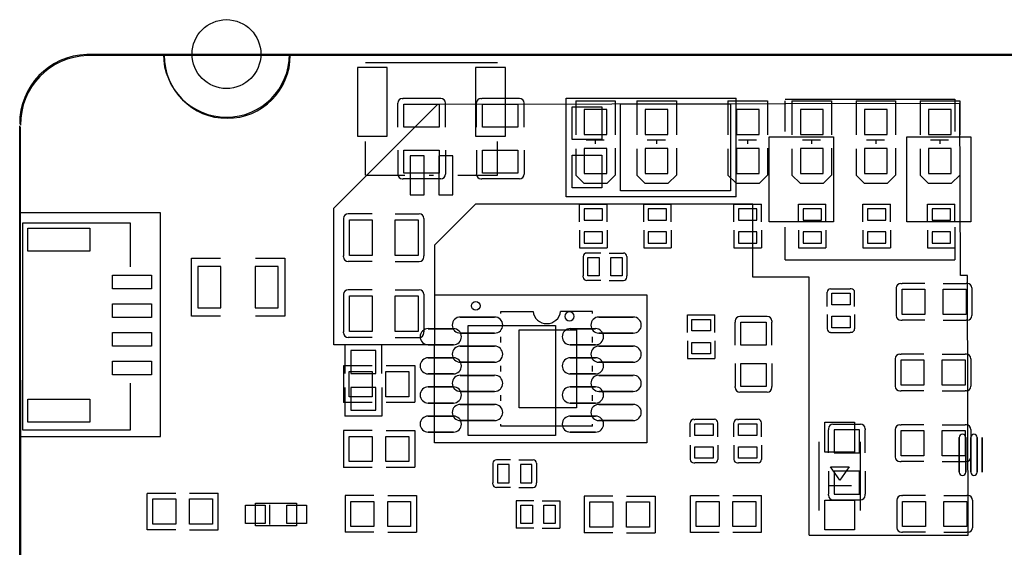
# Model space of a CAD drawing. Extents: x 601 to 4147, y 362 to 2450.
# Tile 2 of 4: x 601 to 2291, y 1545 to 2450. Entities that reach past the tile are written whole.
import ezdxf

# ---------------------------------------------------------------- set-up
doc = ezdxf.new("R2010")
doc.units = 0
doc.header["$MEASUREMENT"] = 0
doc.layers.get('0').update_dxf_attribs({"color": 5, "linetype": 'CONTINUOUS'})
doc.layers.add('图层1', color=7, linetype='CONTINUOUS')

msp = doc.modelspace()

# ---------------------------------------------------------------- linework, layer by layer
at = {"color": 0}
for points in [[(715.5, 2391.2), (715.5, 2391.2), (4025.5, 2391.2)], [(716.8, 2389.3), (716.8, 2389.3), (4026.8, 2389.3)], [(601.5, 530.2), (601.5, 530.2), (600.5, 2268.3)], [(602.8, 528.3), (602.8, 528.3), (601.8, 2266.4)]]:
    msp.add_lwpolyline(points, dxfattribs=at)
for points in [[(1180.5, 2250.1), (1231.7, 2250.1), (1231.7, 2368.2), (1180.5, 2368.2)], [(1383.3, 2250.1), (1434.5, 2250.1), (1434.5, 2368.2), (1383.3, 2368.2)], [(1321, 2305.2), (1321, 2265.8), (1260, 2265.8), (1260, 2305.2)], [(1456, 2305.2), (1456, 2265.8), (1395, 2265.8), (1395, 2305.2)], [(1599.8, 2244.8), (1549, 2244.8), (1549, 2300.8), (1599.8, 2300.8)], [(1821.1, 2306), (1821.1, 2156.3), (1632.1, 2156.3), (1632.1, 2306)], [(1569.6, 2253.2), (1608.6, 2253.2), (1608.6, 2296.2), (1569.6, 2296.2)], [(1674.6, 2253.2), (1713.6, 2253.2), (1713.6, 2296.2), (1674.6, 2296.2)], [(1831, 2253.2), (1870, 2253.2), (1870, 2296.2), (1831, 2296.2)], [(1941, 2253.2), (1980, 2253.2), (1980, 2296.2), (1941, 2296.2)], [(2051, 2253.2), (2090, 2253.2), (2090, 2296.2), (2051, 2296.2)], [(2161, 2253.2), (2200, 2253.2), (2200, 2296.2), (2161, 2296.2)], [(1887.3, 2249), (1997.5, 2249), (1997.5, 2103.3), (1887.3, 2103.3)], [(2123.5, 2249), (2233.7, 2249), (2233.7, 2103.3), (2123.5, 2103.3)], [(1321, 2226.5), (1321, 2187.1), (1260, 2187.1), (1260, 2226.5)], [(1294.7, 2216.7), (1271.1, 2216.7), (1271.1, 2149.7), (1294.7, 2149.7)], [(1343.9, 2216.7), (1320.3, 2216.7), (1320.3, 2149.7), (1343.9, 2149.7)], [(1456, 2226.5), (1456, 2187.1), (1395, 2187.1), (1395, 2226.5)], [(1599.8, 2161.6), (1549, 2161.6), (1549, 2217.6), (1599.8, 2217.6)], [(1569.6, 2186.2), (1608.6, 2186.2), (1608.6, 2229.2), (1569.6, 2229.2)], [(1674.6, 2186.2), (1713.6, 2186.2), (1713.6, 2229.2), (1674.6, 2229.2)], [(1831, 2186.2), (1870, 2186.2), (1870, 2229.2), (1831, 2229.2)], [(1941, 2186.2), (1980, 2186.2), (1980, 2229.2), (1941, 2229.2)], [(2051, 2186.2), (2090, 2186.2), (2090, 2229.2), (2051, 2229.2)], [(2161, 2186.2), (2200, 2186.2), (2200, 2229.2), (2161, 2229.2)], [(1569.8, 2125.7), (1569.8, 2106), (1601.3, 2106), (1601.3, 2125.7)], [(1679.8, 2125.7), (1679.8, 2106), (1711.3, 2106), (1711.3, 2125.7)], [(1834.8, 2125.7), (1834.8, 2106), (1866.3, 2106), (1866.3, 2125.7)], [(1945.5, 2125.7), (1945.5, 2106), (1977, 2106), (1977, 2125.7)], [(2056.2, 2125.7), (2056.2, 2106), (2087.7, 2106), (2087.7, 2125.7)], [(2166.9, 2125.7), (2166.9, 2106), (2198.4, 2106), (2198.4, 2125.7)], [(1166.5, 2106.7), (1205.8, 2106.7), (1205.8, 2045.6), (1166.5, 2045.6)], [(1245.2, 2106.7), (1284.6, 2106.7), (1284.6, 2045.6), (1245.2, 2045.6)], [(720.7, 2092.5), (720.7, 2053.1), (614.4, 2053.1), (614.4, 2092.5)], [(1569.8, 2086.3), (1569.8, 2066.6), (1601.3, 2066.6), (1601.3, 2086.3)], [(1679.8, 2086.3), (1679.8, 2066.6), (1711.3, 2066.6), (1711.3, 2086.3)], [(1834.8, 2086.3), (1834.8, 2066.6), (1866.3, 2066.6), (1866.3, 2086.3)], [(1945.5, 2086.3), (1945.5, 2066.6), (1977, 2066.6), (1977, 2086.3)], [(2056.2, 2086.3), (2056.2, 2066.6), (2087.7, 2066.6), (2087.7, 2086.3)], [(2166.9, 2086.3), (2166.9, 2066.6), (2198.4, 2066.6), (2198.4, 2086.3)], [(1576, 2041.9), (1595.7, 2041.9), (1595.7, 2010.4), (1576, 2010.4)], [(1615.4, 2041.9), (1635, 2041.9), (1635, 2010.4), (1615.4, 2010.4)], [(827, 2011.8), (827, 1988.2), (760, 1988.2), (760, 2011.8)], [(946, 2026.6), (906.6, 2026.6), (906.6, 1955.7), (946, 1955.7)], [(1044.4, 2026.6), (1005, 2026.6), (1005, 1955.7), (1044.4, 1955.7)], [(1994.8, 1961), (1994.8, 1980.7), (2026.3, 1980.7), (2026.3, 1961)], [(2115.4, 1987.8), (2154.8, 1987.8), (2154.8, 1944.5), (2115.4, 1944.5)], [(2186.3, 1987.8), (2225.6, 1987.8), (2225.6, 1944.5), (2186.3, 1944.5)], [(827, 1962.6), (827, 1938.9), (760, 1938.9), (760, 1962.6)], [(1166.5, 1976.5), (1205.8, 1976.5), (1205.8, 1915.4), (1166.5, 1915.4)], [(1245.2, 1976.5), (1284.6, 1976.5), (1284.6, 1915.4), (1245.2, 1915.4)], [(1416, 1939.9), (1416, 1939.9), (1357, 1939.9)], [(1654, 1939.9), (1654, 1939.9), (1595, 1939.9)], [(1754.8, 1916), (1754.8, 1935.7), (1786.3, 1935.7), (1786.3, 1916)], [(1882.2, 1931.3), (1882.2, 1891.9), (1838.9, 1891.9), (1838.9, 1931.3)], [(1994.8, 1921.6), (1994.8, 1941.3), (2026.3, 1941.3), (2026.3, 1921.6)], [(827, 1913.4), (827, 1889.7), (760, 1889.7), (760, 1913.4)], [(1301.9, 1919.9), (1301.9, 1919.9), (1345.2, 1919.9)], [(1416, 1912.4), (1416, 1912.4), (1357, 1912.4)], [(1390.4, 1925.6), (1520.5, 1925.6), (1520.5, 1736.7), (1370.5, 1736.7), (1370.5, 1925.6), (1390.4, 1925.6)], [(1458.3, 1918.1), (1556.7, 1918.1), (1556.7, 1784.2), (1458.3, 1784.2)], [(1545.9, 1919.9), (1545.9, 1919.9), (1589.2, 1919.9)], [(1654, 1912.4), (1654, 1912.4), (1595, 1912.4)], [(1754.8, 1876.6), (1754.8, 1896.3), (1786.3, 1896.3), (1786.3, 1876.6)], [(1212.2, 1843), (1212.2, 1882.3), (1168.9, 1882.3), (1168.9, 1843)], [(1301.9, 1892.4), (1301.9, 1892.4), (1345.2, 1892.4)], [(1416, 1889.9), (1416, 1889.9), (1357, 1889.9)], [(1545.9, 1892.4), (1545.9, 1892.4), (1589.2, 1892.4)], [(1654, 1889.9), (1654, 1889.9), (1595, 1889.9)], [(827, 1864.1), (827, 1840.5), (760, 1840.5), (760, 1864.1)], [(1301.9, 1869.9), (1301.9, 1869.9), (1345.2, 1869.9)], [(1416, 1862.4), (1416, 1862.4), (1357, 1862.4)], [(1545.9, 1869.9), (1545.9, 1869.9), (1589.2, 1869.9)], [(1654, 1862.4), (1654, 1862.4), (1595, 1862.4)], [(1882.2, 1860.4), (1882.2, 1821), (1838.9, 1821), (1838.9, 1860.4)], [(2113.7, 1866.4), (2153, 1866.4), (2153, 1823.1), (2113.7, 1823.1)], [(2184.5, 1866.4), (2223.9, 1866.4), (2223.9, 1823.1), (2184.5, 1823.1)], [(1166.4, 1846.7), (1205.8, 1846.7), (1205.8, 1803.3), (1166.4, 1803.3)], [(1229.4, 1846.7), (1268.8, 1846.7), (1268.8, 1803.3), (1229.4, 1803.3)], [(1301.9, 1842.4), (1301.9, 1842.4), (1345.2, 1842.4)], [(1416, 1839.9), (1416, 1839.9), (1357, 1839.9)], [(1545.9, 1842.4), (1545.9, 1842.4), (1589.2, 1842.4)], [(1654, 1839.9), (1654, 1839.9), (1595, 1839.9)], [(1212.2, 1780), (1212.2, 1819.3), (1168.9, 1819.3), (1168.9, 1780)], [(1301.9, 1819.9), (1301.9, 1819.9), (1345.2, 1819.9)], [(1416, 1812.4), (1416, 1812.4), (1357, 1812.4)], [(1545.9, 1819.9), (1545.9, 1819.9), (1589.2, 1819.9)], [(1654, 1812.4), (1654, 1812.4), (1595, 1812.4)], [(720.7, 1799.2), (720.7, 1759.8), (614.4, 1759.8), (614.4, 1799.2)], [(1301.9, 1792.4), (1301.9, 1792.4), (1345.2, 1792.4)], [(1545.9, 1792.4), (1545.9, 1792.4), (1589.2, 1792.4)], [(1416, 1789.9), (1416, 1789.9), (1357, 1789.9)], [(1654, 1789.9), (1654, 1789.9), (1595, 1789.9)], [(1301.9, 1769.9), (1301.9, 1769.9), (1345.2, 1769.9)], [(1416, 1762.4), (1416, 1762.4), (1357, 1762.4)], [(1545.9, 1769.9), (1545.9, 1769.9), (1589.2, 1769.9)], [(1654, 1762.4), (1654, 1762.4), (1595, 1762.4)], [(1982.8, 1708.3), (1982.8, 1759.5), (2034, 1759.5), (2034, 1708.3)], [(1301.9, 1742.4), (1301.9, 1742.4), (1345.2, 1742.4)], [(1545.9, 1742.4), (1545.9, 1742.4), (1589.2, 1742.4)], [(1791.3, 1756.5), (1791.3, 1736.8), (1759.8, 1736.8), (1759.8, 1756.5)], [(1866.3, 1756.5), (1866.3, 1736.8), (1834.8, 1736.8), (1834.8, 1756.5)], [(1998.9, 1746.3), (1998.9, 1706.9), (2042.2, 1706.9), (2042.2, 1746.3)], [(2113.7, 1745), (2153, 1745), (2153, 1701.7), (2113.7, 1701.7)], [(2184.5, 1745), (2223.9, 1745), (2223.9, 1701.7), (2184.5, 1701.7)], [(1166.4, 1735.2), (1205.8, 1735.2), (1205.8, 1691.8), (1166.4, 1691.8)], [(1229.4, 1735.2), (1268.8, 1735.2), (1268.8, 1691.8), (1229.4, 1691.8)], [(2213.8, 1733.3), (2213.8, 1733.3), (2213.8, 1673.5)], [(2224.8, 1733.3), (2224.8, 1733.3), (2224.8, 1673.5)], [(2233.5, 1733.3), (2233.5, 1733.3), (2233.5, 1673.5)], [(2244.5, 1733.3), (2244.5, 1733.3), (2244.5, 1673.5)], [(2253.1, 1733.3), (2253.1, 1733.3), (2253.1, 1673.5)], [(1791.3, 1717.1), (1791.3, 1697.5), (1759.8, 1697.5), (1759.8, 1717.1)], [(1866.3, 1717.1), (1866.3, 1697.5), (1834.8, 1697.5), (1834.8, 1717.1)], [(1440.7, 1686.9), (1421, 1686.9), (1421, 1655.4), (1440.7, 1655.4)], [(1480, 1686.9), (1460.3, 1686.9), (1460.3, 1655.4), (1480, 1655.4)], [(1998.9, 1675.4), (1998.9, 1636), (2042.2, 1636), (2042.2, 1675.4)], [(868.7, 1584.5), (829.3, 1584.5), (829.3, 1627.8), (868.7, 1627.8)], [(931.7, 1584.5), (892.3, 1584.5), (892.3, 1627.8), (931.7, 1627.8)], [(1169.3, 1623.6), (1208.7, 1623.6), (1208.7, 1580.3), (1169.3, 1580.3)], [(1232.3, 1623.6), (1271.7, 1623.6), (1271.7, 1580.3), (1232.3, 1580.3)], [(1801.6, 1580.3), (1762.2, 1580.3), (1762.2, 1623.6), (1801.6, 1623.6)], [(1864.6, 1580.3), (1825.2, 1580.3), (1825.2, 1623.6), (1864.6, 1623.6)], [(1982.8, 1574.5), (1982.8, 1625.7), (2034, 1625.7), (2034, 1574.5)], [(2116.5, 1623.6), (2155.9, 1623.6), (2155.9, 1580.3), (2116.5, 1580.3)], [(2187.4, 1623.6), (2226.8, 1623.6), (2226.8, 1580.3), (2187.4, 1580.3)], [(988.3, 1616.9), (1021.8, 1616.9), (1021.8, 1585.4), (988.3, 1585.4)], [(1005.1, 1620.8), (1075.9, 1620.8), (1075.9, 1581.5), (1005.1, 1581.5), (1005.1, 1620.8)], [(1092.7, 1585.4), (1059.2, 1585.4), (1059.2, 1616.9), (1092.7, 1616.9)], [(1461, 1616.9), (1480.7, 1616.9), (1480.7, 1585.4), (1461, 1585.4)], [(1500.3, 1616.9), (1520, 1616.9), (1520, 1585.4), (1500.3, 1585.4)], [(1579.3, 1622.8), (1618.7, 1622.8), (1618.7, 1579.5), (1579.3, 1579.5)], [(1642.3, 1622.8), (1681.7, 1622.8), (1681.7, 1579.5), (1642.3, 1579.5)]]:
    msp.add_lwpolyline(points, close=True)
for points in [[(1420.7, 2376.1), (1420.7, 2376.1), (1194.3, 2376.1)], [(1249.6, 2265.8), (1249.6, 2265.8), (1249.6, 2307.2)], [(1257.4, 2315), (1257.4, 2315), (1259, 2315)], [(1322, 2315), (1322, 2315), (1259, 2315)], [(1322.8, 2315), (1322.8, 2315), (1322, 2315)], [(1323.6, 2315), (1323.6, 2315), (1322, 2315)], [(1331.5, 2265.8), (1331.5, 2265.8), (1331.5, 2307.2)], [(1384.6, 2265.8), (1384.6, 2265.8), (1384.6, 2307.2)], [(1392.4, 2315), (1392.4, 2315), (1394, 2315)], [(1457, 2315), (1457, 2315), (1394, 2315)], [(1457.8, 2315), (1457.8, 2315), (1457, 2315)], [(1458.6, 2315), (1458.6, 2315), (1457, 2315)], [(1466.5, 2265.8), (1466.5, 2265.8), (1466.5, 2307.2)], [(1538.6, 2146.5), (1538.6, 2146.5), (1538.6, 2315.8)], [(1538.6, 2315.8), (1538.6, 2315.8), (1830.6, 2315.8)], [(1555.1, 2310.7), (1555.1, 2310.7), (1555.1, 2252.7)], [(1555.1, 2310.7), (1555.1, 2310.7), (1623.1, 2310.7)], [(1623.1, 2310.7), (1623.1, 2310.7), (1623.1, 2252.7)], [(1660.1, 2310.7), (1660.1, 2310.7), (1660.1, 2252.7)], [(1660.1, 2310.7), (1660.1, 2310.7), (1728.1, 2310.7)], [(1728.1, 2310.7), (1728.1, 2310.7), (1728.1, 2252.7)], [(1816.5, 2310.7), (1816.5, 2310.7), (1816.5, 2252.7)], [(1816.5, 2310.7), (1816.5, 2310.7), (1884.5, 2310.7)], [(1830.9, 2146.5), (1830.9, 2146.5), (1830.9, 2315.8)], [(1884.5, 2310.7), (1884.5, 2310.7), (1884.5, 2252.7)], [(1914.8, 2313.9), (1914.8, 2313.9), (2206.2, 2313.9)], [(1914.8, 2258.1), (1914.8, 2258.1), (1914.8, 2311.2)], [(1926.5, 2310.7), (1926.5, 2310.7), (1926.5, 2252.7)], [(1926.5, 2310.7), (1926.5, 2310.7), (1994.5, 2310.7)], [(1994.5, 2310.7), (1994.5, 2310.7), (1994.5, 2252.7)], [(2036.5, 2310.7), (2036.5, 2310.7), (2036.5, 2252.7)], [(2036.5, 2310.7), (2036.5, 2310.7), (2104.5, 2310.7)], [(2104.5, 2310.7), (2104.5, 2310.7), (2104.5, 2252.7)], [(2146.5, 2310.7), (2146.5, 2310.7), (2146.5, 2252.7)], [(2146.5, 2310.7), (2146.5, 2310.7), (2214.5, 2310.7)], [(2206.2, 2313.9), (2206.2, 2313.9), (2206.2, 2258.1)], [(2214.5, 2310.7), (2214.5, 2310.7), (2214.5, 2252.7)], [(1194.3, 2183.2), (1194.3, 2183.2), (1194.3, 2241)], [(1420.7, 2183.2), (1420.7, 2183.2), (1420.7, 2241)], [(1573.1, 2244.2), (1573.1, 2244.2), (1604.1, 2244.2)], [(1588.8, 2244.2), (1588.8, 2244.2), (1588.8, 2237.2)], [(1678.1, 2244.2), (1678.1, 2244.2), (1709.1, 2244.2)], [(1693.8, 2244.2), (1693.8, 2244.2), (1693.8, 2237.2)], [(1834.5, 2244.2), (1834.5, 2244.2), (1865.5, 2244.2)], [(1850.2, 2244.2), (1850.2, 2244.2), (1850.2, 2237.2)], [(1944.5, 2244.2), (1944.5, 2244.2), (1975.5, 2244.2)], [(1960.2, 2244.2), (1960.2, 2244.2), (1960.2, 2237.2)], [(2054.5, 2244.2), (2054.5, 2244.2), (2085.5, 2244.2)], [(2070.2, 2244.2), (2070.2, 2244.2), (2070.2, 2237.2)], [(2164.5, 2244.2), (2164.5, 2244.2), (2195.5, 2244.2)], [(2180.2, 2244.2), (2180.2, 2244.2), (2180.2, 2237.2)], [(1249.6, 2226.5), (1249.6, 2226.5), (1249.6, 2185.1)], [(1331.5, 2226.5), (1331.5, 2226.5), (1331.5, 2185.1)], [(1384.6, 2226.5), (1384.6, 2226.5), (1384.6, 2185.1)], [(1466.5, 2226.5), (1466.5, 2226.5), (1466.5, 2185.1)], [(1555.1, 2228.7), (1555.1, 2228.7), (1555.1, 2183.7)], [(1623.1, 2229.7), (1623.1, 2229.7), (1623.1, 2183.7)], [(1660.1, 2228.7), (1660.1, 2228.7), (1660.1, 2183.7)], [(1728.1, 2229.7), (1728.1, 2229.7), (1728.1, 2183.7)], [(1816.5, 2228.7), (1816.5, 2228.7), (1816.5, 2183.7)], [(1884.5, 2229.7), (1884.5, 2229.7), (1884.5, 2183.7)], [(1926.5, 2228.7), (1926.5, 2228.7), (1926.5, 2183.7)], [(1994.5, 2229.7), (1994.5, 2229.7), (1994.5, 2183.7)], [(2036.5, 2228.7), (2036.5, 2228.7), (2036.5, 2183.7)], [(2104.5, 2229.7), (2104.5, 2229.7), (2104.5, 2183.7)], [(2146.5, 2228.7), (2146.5, 2228.7), (2146.5, 2183.7)], [(2214.5, 2229.7), (2214.5, 2229.7), (2214.5, 2183.7)], [(1194.3, 2183.2), (1194.3, 2183.2), (1262, 2183.2)], [(1303.8, 2183.2), (1303.8, 2183.2), (1311.2, 2183.2)], [(1353, 2183.2), (1353, 2183.2), (1420.7, 2183.2)], [(1555.1, 2183.7), (1569.1, 2169.7), (1609.1, 2169.7), (1623.1, 2183.7)], [(1660.1, 2183.7), (1674.1, 2169.7), (1714.1, 2169.7), (1728.1, 2183.7)], [(1816.5, 2183.7), (1830.5, 2169.7), (1870.5, 2169.7), (1884.5, 2183.7)], [(1926.5, 2183.7), (1940.5, 2169.7), (1980.5, 2169.7), (1994.5, 2183.7)], [(2036.5, 2183.7), (2050.5, 2169.7), (2090.5, 2169.7), (2104.5, 2183.7)], [(2146.5, 2183.7), (2160.5, 2169.7), (2200.5, 2169.7), (2214.5, 2183.7)], [(1257.4, 2177.2), (1257.4, 2177.2), (1259, 2177.2)], [(1322, 2177.2), (1322, 2177.2), (1259, 2177.2)], [(1323.6, 2177.2), (1323.6, 2177.2), (1322, 2177.2)], [(1392.4, 2177.3), (1392.4, 2177.3), (1394, 2177.3)], [(1457, 2177.3), (1457, 2177.3), (1394, 2177.3)], [(1458.6, 2177.3), (1458.6, 2177.3), (1457, 2177.3)], [(1830.9, 2146.5), (1830.9, 2146.5), (1538.9, 2146.5)], [(1561.9, 2133.6), (1561.9, 2133.6), (1609.1, 2133.6)], [(1561.9, 2103.2), (1561.9, 2103.2), (1561.9, 2133.6)], [(1609.1, 2103.2), (1609.1, 2103.2), (1609.1, 2133.6)], [(1671.9, 2133.6), (1671.9, 2133.6), (1719.1, 2133.6)], [(1671.9, 2103.2), (1671.9, 2103.2), (1671.9, 2133.6)], [(1719.1, 2103.2), (1719.1, 2103.2), (1719.1, 2133.6)], [(1826.9, 2133.6), (1826.9, 2133.6), (1874.1, 2133.6)], [(1826.9, 2103.2), (1826.9, 2103.2), (1826.9, 2133.6)], [(1874.1, 2103.2), (1874.1, 2103.2), (1874.1, 2133.6)], [(1937.6, 2133.6), (1937.6, 2133.6), (1984.8, 2133.6)], [(1937.6, 2103.2), (1937.6, 2103.2), (1937.6, 2133.6)], [(1984.8, 2103.2), (1984.8, 2103.2), (1984.8, 2133.6)], [(2048.3, 2133.6), (2048.3, 2133.6), (2095.6, 2133.6)], [(2048.3, 2103.2), (2048.3, 2103.2), (2048.3, 2133.6)], [(2095.6, 2103.2), (2095.6, 2103.2), (2095.6, 2133.6)], [(2159, 2133.6), (2159, 2133.6), (2206.3, 2133.6)], [(2159, 2103.2), (2159, 2103.2), (2159, 2133.6)], [(2206.3, 2103.2), (2206.3, 2103.2), (2206.3, 2133.6)], [(1205.8, 2117.1), (1205.8, 2117.1), (1164.5, 2117.1)], [(1245.2, 2117.1), (1245.2, 2117.1), (1286.5, 2117.1)], [(790.5, 2026.2), (790.5, 2101.2), (605.5, 2101.2), (605.5, 1746.2), (790.5, 1746.2), (790.5, 1826.2)], [(1156.6, 2109.2), (1156.6, 2109.2), (1156.6, 2107.6)], [(1156.6, 2108.4), (1156.6, 2108.4), (1156.6, 2107.6)], [(1156.6, 2107.6), (1156.6, 2107.6), (1156.6, 2044.7)], [(1294.4, 2109.2), (1294.4, 2109.2), (1294.4, 2107.6)], [(1294.4, 2107.6), (1294.4, 2107.6), (1294.4, 2044.7)], [(1561.9, 2089.1), (1561.9, 2089.1), (1561.9, 2058.8)], [(1609.1, 2089.1), (1609.1, 2089.1), (1609.1, 2058.8)], [(1671.9, 2089.1), (1671.9, 2089.1), (1671.9, 2058.8)], [(1719.1, 2089.1), (1719.1, 2089.1), (1719.1, 2058.8)], [(1826.9, 2089.1), (1826.9, 2089.1), (1826.9, 2058.8)], [(1874.1, 2089.1), (1874.1, 2089.1), (1874.1, 2058.8)], [(1914.8, 2038.4), (1914.8, 2038.4), (1914.8, 2094.2)], [(1937.6, 2089.1), (1937.6, 2089.1), (1937.6, 2058.8)], [(1984.8, 2089.1), (1984.8, 2089.1), (1984.8, 2058.8)], [(2048.3, 2089.1), (2048.3, 2089.1), (2048.3, 2058.8)], [(2095.6, 2089.1), (2095.6, 2089.1), (2095.6, 2058.8)], [(2159, 2089.1), (2159, 2089.1), (2159, 2058.8)], [(2206.2, 2094.2), (2206.2, 2094.2), (2206.2, 2038.4)], [(2206.3, 2089.1), (2206.3, 2089.1), (2206.3, 2058.8)], [(1561.9, 2058.8), (1561.9, 2058.8), (1609.1, 2058.8)], [(1598.4, 2049.8), (1598.4, 2049.8), (1574, 2049.8)], [(1612.6, 2049.8), (1612.6, 2049.8), (1637, 2049.8)], [(1671.9, 2058.8), (1671.9, 2058.8), (1719.1, 2058.8)], [(1826.9, 2058.8), (1826.9, 2058.8), (1874.1, 2058.8)], [(1937.6, 2058.8), (1937.6, 2058.8), (1984.8, 2058.8)], [(2048.3, 2058.8), (2048.3, 2058.8), (2095.6, 2058.8)], [(2159, 2058.8), (2159, 2058.8), (2206.3, 2058.8)], [(945.5, 1941.2), (895.5, 1941.2), (895.5, 2041.2), (945.5, 2041.2)], [(1005.5, 2041.2), (1055.5, 2041.2), (1055.5, 1941.2), (1005.5, 1941.2)], [(1156.6, 2043.1), (1156.6, 2043.1), (1156.6, 2044.7)], [(1205.8, 2035.2), (1205.8, 2035.2), (1164.5, 2035.2)], [(1245.2, 2035.2), (1245.2, 2035.2), (1286.5, 2035.2)], [(1294.4, 2043.1), (1294.4, 2043.1), (1294.4, 2044.7)], [(1568.1, 2043.9), (1568.1, 2043.9), (1568.1, 2041.9)], [(1568.1, 2041.9), (1568.1, 2041.9), (1568.1, 2010.4)], [(1642.9, 2043.9), (1642.9, 2043.9), (1642.9, 2041.9)], [(1642.9, 2041.9), (1642.9, 2041.9), (1642.9, 2010.4)], [(1914.8, 2038.4), (1914.8, 2038.4), (2206.2, 2038.4)], [(1568.1, 2008.4), (1568.1, 2008.4), (1568.1, 2010.4)], [(1598.4, 2002.5), (1598.4, 2002.5), (1574, 2002.5)], [(1612.6, 2002.5), (1612.6, 2002.5), (1637, 2002.5)], [(1642.9, 2008.4), (1642.9, 2008.4), (1642.9, 2010.4)], [(2113.4, 1997.6), (2113.4, 1997.6), (2115.4, 1997.6)], [(2154.8, 1997.6), (2154.8, 1997.6), (2115.4, 1997.6)], [(2186.3, 1997.6), (2186.3, 1997.6), (2225.6, 1997.6)], [(2227.6, 1997.6), (2227.6, 1997.6), (2225.6, 1997.6)], [(1156.6, 1979), (1156.6, 1979), (1156.6, 1977.4)], [(1156.6, 1978.2), (1156.6, 1978.2), (1156.6, 1977.4)], [(1205.8, 1986.9), (1205.8, 1986.9), (1164.5, 1986.9)], [(1245.2, 1986.9), (1245.2, 1986.9), (1286.5, 1986.9)], [(1294.4, 1979), (1294.4, 1979), (1294.4, 1977.4)], [(1986.9, 1958.2), (1986.9, 1958.2), (1986.9, 1982.6)], [(1992.8, 1988.6), (1992.8, 1988.6), (1994.8, 1988.6)], [(1994.8, 1988.6), (1994.8, 1988.6), (2026.3, 1988.6)], [(2028.2, 1988.6), (2028.2, 1988.6), (2026.3, 1988.6)], [(2034.1, 1958.2), (2034.1, 1958.2), (2034.1, 1982.6)], [(2105.5, 1989.8), (2105.5, 1989.8), (2105.5, 1942.5)], [(2235.5, 1989.8), (2235.5, 1989.8), (2235.5, 1942.5)], [(1156.6, 1977.4), (1156.6, 1977.4), (1156.6, 1914.5)], [(1294.4, 1977.4), (1294.4, 1977.4), (1294.4, 1914.5)], [(1426.8, 1946.3), (1426.8, 1946.3), (1426.8, 1949.6)], [(1426.8, 1949.6), (1426.8, 1949.6), (1481.9, 1949.6)], [(1584.2, 1949.6), (1584.2, 1949.6), (1529.1, 1949.6)], [(1584.2, 1946.3), (1584.2, 1946.3), (1584.2, 1949.6)], [(1746.9, 1943.5), (1746.9, 1943.5), (1794.1, 1943.5)], [(1746.9, 1913.2), (1746.9, 1913.2), (1746.9, 1943.5)], [(1794.1, 1913.2), (1794.1, 1913.2), (1794.1, 1943.5)], [(1829, 1933.2), (1829, 1933.2), (1829, 1931.3)], [(1829, 1891.9), (1829, 1891.9), (1829, 1931.3)], [(1884.1, 1941.1), (1884.1, 1941.1), (1836.9, 1941.1)], [(1892, 1933.2), (1892, 1933.2), (1892, 1931.3)], [(1892, 1891.9), (1892, 1891.9), (1892, 1931.3)], [(1986.9, 1944.1), (1986.9, 1944.1), (1986.9, 1919.7)], [(2034.1, 1944.1), (2034.1, 1944.1), (2034.1, 1919.7)], [(2113.4, 1934.7), (2113.4, 1934.7), (2115.4, 1934.7)], [(2154.8, 1934.7), (2154.8, 1934.7), (2115.4, 1934.7)], [(2186.3, 1934.7), (2186.3, 1934.7), (2225.6, 1934.7)], [(2227.6, 1934.7), (2227.6, 1934.7), (2225.6, 1934.7)], [(1156.6, 1912.9), (1156.6, 1912.9), (1156.6, 1914.5)], [(1294.4, 1912.9), (1294.4, 1912.9), (1294.4, 1914.5)], [(1992.8, 1913.7), (1992.8, 1913.7), (1994.8, 1913.7)], [(1994.8, 1913.7), (1994.8, 1913.7), (2026.3, 1913.7)], [(2028.2, 1913.7), (2028.2, 1913.7), (2026.3, 1913.7)], [(1205.8, 1905), (1205.8, 1905), (1164.5, 1905)], [(1245.2, 1905), (1245.2, 1905), (1286.5, 1905)], [(1426.8, 1896.3), (1426.8, 1896.3), (1426.8, 1906)], [(1584.2, 1896.3), (1584.2, 1896.3), (1584.2, 1906)], [(1746.9, 1899.1), (1746.9, 1899.1), (1746.9, 1868.7)], [(1794.1, 1899.1), (1794.1, 1899.1), (1794.1, 1868.7)], [(1159.2, 1843), (1159.2, 1843), (1159.2, 1892.2)], [(1222.2, 1892.2), (1222.2, 1892.2), (1159.2, 1892.2)], [(1222.2, 1843), (1222.2, 1843), (1222.2, 1892.2)], [(1746.9, 1868.7), (1746.9, 1868.7), (1794.1, 1868.7)], [(1829, 1860.4), (1829, 1860.4), (1829, 1821)], [(1892, 1860.4), (1892, 1860.4), (1892, 1821)], [(2103.8, 1868.4), (2103.8, 1868.4), (2103.8, 1821.1)], [(2111.7, 1876.3), (2111.7, 1876.3), (2113.7, 1876.3)], [(2153, 1876.3), (2153, 1876.3), (2113.7, 1876.3)], [(2184.5, 1876.3), (2184.5, 1876.3), (2223.9, 1876.3)], [(2225.9, 1876.3), (2225.9, 1876.3), (2223.9, 1876.3)], [(2233.7, 1868.4), (2233.7, 1868.4), (2233.7, 1821.1)], [(1156.6, 1856.5), (1156.6, 1856.5), (1156.6, 1793.5)], [(1205.8, 1856.5), (1205.8, 1856.5), (1156.6, 1856.5)], [(1229.5, 1856.7), (1229.5, 1856.7), (1278.7, 1856.7)], [(1278.7, 1856.7), (1278.7, 1856.7), (1278.7, 1793.7)], [(1426.8, 1846.3), (1426.8, 1846.3), (1426.8, 1856)], [(1584.2, 1846.3), (1584.2, 1846.3), (1584.2, 1856)], [(1159, 1819.3), (1159, 1819.3), (1159, 1770.1)], [(1222, 1819.3), (1222, 1819.3), (1222, 1770.1)], [(1829, 1819.1), (1829, 1819.1), (1829, 1821)], [(1884.1, 1811.2), (1884.1, 1811.2), (1836.9, 1811.2)], [(1892, 1819.1), (1892, 1819.1), (1892, 1821)], [(2111.7, 1813.3), (2111.7, 1813.3), (2113.7, 1813.3)], [(2153, 1813.3), (2153, 1813.3), (2113.7, 1813.3)], [(2184.5, 1813.3), (2184.5, 1813.3), (2223.9, 1813.3)], [(2225.9, 1813.3), (2225.9, 1813.3), (2223.9, 1813.3)], [(1205.8, 1793.5), (1205.8, 1793.5), (1156.6, 1793.5)], [(1229.5, 1793.7), (1229.5, 1793.7), (1278.7, 1793.7)], [(1426.8, 1796.3), (1426.8, 1796.3), (1426.8, 1806)], [(1584.2, 1796.3), (1584.2, 1796.3), (1584.2, 1806)], [(1222, 1770.1), (1222, 1770.1), (1159, 1770.1)], [(1751.9, 1734.1), (1751.9, 1734.1), (1751.9, 1758.5)], [(1757.8, 1764.4), (1757.8, 1764.4), (1759.8, 1764.4)], [(1791.3, 1764.4), (1791.3, 1764.4), (1759.8, 1764.4)], [(1793.2, 1764.4), (1793.2, 1764.4), (1791.3, 1764.4)], [(1799.1, 1734.1), (1799.1, 1734.1), (1799.1, 1758.5)], [(1826.9, 1734.1), (1826.9, 1734.1), (1826.9, 1758.5)], [(1832.8, 1764.4), (1832.8, 1764.4), (1834.8, 1764.4)], [(1866.3, 1764.4), (1866.3, 1764.4), (1834.8, 1764.4)], [(1868.2, 1764.4), (1868.2, 1764.4), (1866.3, 1764.4)], [(1874.1, 1734.1), (1874.1, 1734.1), (1874.1, 1758.5)], [(1156.6, 1745), (1156.6, 1745), (1156.6, 1682)], [(1205.8, 1745), (1205.8, 1745), (1156.6, 1745)], [(1229.5, 1745.2), (1229.5, 1745.2), (1278.7, 1745.2)], [(1278.7, 1745.2), (1278.7, 1745.2), (1278.7, 1682.2)], [(1426.8, 1752.7), (1426.8, 1752.7), (1426.8, 1756)], [(1584.2, 1752.7), (1584.2, 1752.7), (1426.8, 1752.7)], [(1584.2, 1752.7), (1584.2, 1752.7), (1584.2, 1756)], [(1989, 1748.2), (1989, 1748.2), (1989, 1746.3)], [(1989, 1706.9), (1989, 1706.9), (1989, 1746.3)], [(1996.9, 1756.1), (1996.9, 1756.1), (2044.1, 1756.1)], [(2052, 1748.2), (2052, 1748.2), (2052, 1746.3)], [(2052, 1706.9), (2052, 1706.9), (2052, 1746.3)], [(2103.8, 1747), (2103.8, 1747), (2103.8, 1699.8)], [(2111.7, 1754.9), (2111.7, 1754.9), (2113.7, 1754.9)], [(2153, 1754.9), (2153, 1754.9), (2113.7, 1754.9)], [(2184.5, 1754.9), (2184.5, 1754.9), (2223.9, 1754.9)], [(2225.9, 1754.9), (2225.9, 1754.9), (2223.9, 1754.9)], [(2233.7, 1747), (2233.7, 1747), (2233.7, 1699.8)], [(1973, 1607.9), (1973, 1607.9), (1973, 1726)], [(2043.8, 1726), (2043.8, 1726), (2043.8, 1607.9)], [(1751.9, 1719.9), (1751.9, 1719.9), (1751.9, 1695.5)], [(1799.1, 1719.9), (1799.1, 1719.9), (1799.1, 1695.5)], [(1826.9, 1719.9), (1826.9, 1719.9), (1826.9, 1695.5)], [(1874.1, 1719.9), (1874.1, 1719.9), (1874.1, 1695.5)], [(1443.4, 1694.8), (1443.4, 1694.8), (1419, 1694.8)], [(1457.6, 1694.8), (1457.6, 1694.8), (1482, 1694.8)], [(2111.7, 1691.9), (2111.7, 1691.9), (2113.7, 1691.9)], [(2153, 1691.9), (2153, 1691.9), (2113.7, 1691.9)], [(2184.5, 1691.9), (2184.5, 1691.9), (2223.9, 1691.9)], [(2225.9, 1691.9), (2225.9, 1691.9), (2223.9, 1691.9)], [(1205.8, 1682), (1205.8, 1682), (1156.6, 1682)], [(1229.5, 1682.2), (1229.5, 1682.2), (1278.7, 1682.2)], [(1413.1, 1688.9), (1413.1, 1688.9), (1413.1, 1686.9)], [(1413.1, 1686.9), (1413.1, 1686.9), (1413.1, 1655.4)], [(1487.9, 1688.9), (1487.9, 1688.9), (1487.9, 1686.9)], [(1487.9, 1686.9), (1487.9, 1686.9), (1487.9, 1655.4)], [(1757.8, 1689.6), (1757.8, 1689.6), (1759.8, 1689.6)], [(1791.3, 1689.6), (1791.3, 1689.6), (1759.8, 1689.6)], [(1793.2, 1689.6), (1793.2, 1689.6), (1791.3, 1689.6)], [(1832.8, 1689.6), (1832.8, 1689.6), (1834.8, 1689.6)], [(1866.3, 1689.6), (1866.3, 1689.6), (1834.8, 1689.6)], [(1868.2, 1689.6), (1868.2, 1689.6), (1866.3, 1689.6)], [(1989, 1675.4), (1989, 1675.4), (1989, 1636)], [(2008.4, 1660), (2008.4, 1660), (1992.4, 1683)], [(1992.4, 1683), (1992.4, 1683), (2024.4, 1683)], [(2024.4, 1683), (2024.4, 1683), (2008.4, 1660)], [(2052, 1675.4), (2052, 1675.4), (2052, 1636)], [(1413.1, 1653.4), (1413.1, 1653.4), (1413.1, 1655.4)], [(1443.4, 1647.5), (1443.4, 1647.5), (1419, 1647.5)], [(1457.6, 1647.5), (1457.6, 1647.5), (1482, 1647.5)], [(1487.9, 1653.4), (1487.9, 1653.4), (1487.9, 1655.4)], [(1988.4, 1651), (1988.4, 1651), (2028.4, 1651)], [(868.7, 1637.4), (868.7, 1637.4), (819.5, 1637.4)], [(819.5, 1574.5), (819.5, 1574.5), (819.5, 1637.4)], [(892.3, 1637.6), (892.3, 1637.6), (941.5, 1637.6)], [(941.5, 1574.7), (941.5, 1574.7), (941.5, 1637.6)], [(1159.5, 1633.5), (1159.5, 1633.5), (1159.5, 1570.5)], [(1208.7, 1633.5), (1208.7, 1633.5), (1159.5, 1633.5)], [(1232.3, 1633.7), (1232.3, 1633.7), (1281.6, 1633.7)], [(1281.6, 1633.7), (1281.6, 1633.7), (1281.6, 1570.7)], [(1453.1, 1624.8), (1453.1, 1624.8), (1453.1, 1577.5)], [(1483.4, 1624.8), (1483.4, 1624.8), (1453.1, 1624.8)], [(1497.6, 1624.8), (1497.6, 1624.8), (1527.9, 1624.8)], [(1527.9, 1624.8), (1527.9, 1624.8), (1527.9, 1577.5)], [(1569.5, 1632.6), (1569.5, 1632.6), (1569.5, 1569.7)], [(1618.7, 1632.6), (1618.7, 1632.6), (1569.5, 1632.6)], [(1642.3, 1632.8), (1642.3, 1632.8), (1691.6, 1632.8)], [(1691.6, 1632.8), (1691.6, 1632.8), (1691.6, 1569.9)], [(1801.6, 1633.3), (1801.6, 1633.3), (1752.3, 1633.3)], [(1752.3, 1570.3), (1752.3, 1570.3), (1752.3, 1633.3)], [(1825.2, 1633.5), (1825.2, 1633.5), (1874.4, 1633.5)], [(1874.4, 1570.5), (1874.4, 1570.5), (1874.4, 1633.5)], [(1989, 1634.1), (1989, 1634.1), (1989, 1636)], [(1996.9, 1626.2), (1996.9, 1626.2), (2044.1, 1626.2)], [(2052, 1634.1), (2052, 1634.1), (2052, 1636)], [(2106.7, 1625.6), (2106.7, 1625.6), (2106.7, 1578.4)], [(2114.6, 1633.5), (2114.6, 1633.5), (2116.5, 1633.5)], [(2155.9, 1633.5), (2155.9, 1633.5), (2116.5, 1633.5)], [(2187.4, 1633.5), (2187.4, 1633.5), (2226.8, 1633.5)], [(2228.7, 1633.5), (2228.7, 1633.5), (2226.8, 1633.5)], [(2236.6, 1625.6), (2236.6, 1625.6), (2236.6, 1578.4)], [(1029.5, 1617.7), (1029.5, 1607.7), (1029.5, 1607.7), (1029.5, 1584.2)], [(868.7, 1574.5), (868.7, 1574.5), (819.5, 1574.5)], [(892.3, 1574.7), (892.3, 1574.7), (941.5, 1574.7)], [(1483.4, 1577.5), (1483.4, 1577.5), (1453.1, 1577.5)], [(1497.6, 1577.5), (1497.6, 1577.5), (1527.9, 1577.5)], [(1208.7, 1570.5), (1208.7, 1570.5), (1159.5, 1570.5)], [(1232.3, 1570.7), (1232.3, 1570.7), (1281.6, 1570.7)], [(1618.7, 1569.7), (1618.7, 1569.7), (1569.5, 1569.7)], [(1642.3, 1569.9), (1642.3, 1569.9), (1691.6, 1569.9)], [(1801.6, 1570.3), (1801.6, 1570.3), (1752.3, 1570.3)], [(1825.2, 1570.5), (1825.2, 1570.5), (1874.4, 1570.5)], [(2114.6, 1570.5), (2114.6, 1570.5), (2116.5, 1570.5)], [(2155.9, 1570.5), (2155.9, 1570.5), (2116.5, 1570.5)], [(2187.4, 1570.5), (2187.4, 1570.5), (2226.8, 1570.5)], [(2228.7, 1570.5), (2228.7, 1570.5), (2226.8, 1570.5)]]:
    msp.add_lwpolyline(points)
for centre, radius in [((955.5, 2391.2), 59.1), ((1383.5, 1959.2), 7.5)]:
    msp.add_circle(centre, radius)
for centre, radius, start, end in [((718.6, 2272.4), 118.1, 91.4845, 180.5844), ((719.9, 2270.5), 118.1, 91.4845, 180.5844), ((955.5, 2391.2), 108.3, 180, 0), ((956.8, 2389.3), 108.3, 180, 0)]:
    msp.add_arc(centre, radius, start, end, dxfattribs=at)
for centre, radius, start, end in [((1257.4, 2307.2), 7.88, 90, 180), ((1323.6, 2307.2), 7.88, 0, 90), ((1392.4, 2307.2), 7.88, 90, 180), ((1458.6, 2307.2), 7.88, 0, 90), ((1257.4, 2185.1), 7.88, 180, 270), ((1323.6, 2185.1), 7.88, 270, 0), ((1392.4, 2185.1), 7.88, 180, 270), ((1458.6, 2185.1), 7.88, 270, 0), ((1164.5, 2109.2), 7.88, 90, 180), ((1286.5, 2109.2), 7.88, 360, 90), ((1574, 2043.9), 5.91, 90, 180), ((1637, 2043.9), 5.9, 360, 90), ((1164.5, 2043.1), 7.88, 180, 270), ((1286.5, 2043.1), 7.88, 270, 0), ((1574, 2008.4), 5.91, 180, 270), ((1637, 2008.4), 5.9, 270, 0), ((2113.4, 1989.8), 7.87, 90, 180), ((2227.6, 1989.8), 7.87, 0, 90), ((1164.5, 1979), 7.88, 90, 180), ((1286.5, 1979), 7.88, 360, 90), ((1992.8, 1982.6), 5.9, 90, 180), ((2028.2, 1982.6), 5.9, 0, 90), ((1505.5, 1952.4), 23.8, 186.9363, 353.0637), ((1544.4, 1941.1), 7.87, 180.3638, 179.6362), ((1357, 1926.2), 13.8, 90, 270), ((1416, 1926.2), 13.8, 270, 90), ((1595, 1926.2), 13.8, 90, 270), ((1654, 1926.2), 13.8, 270, 90), ((1836.9, 1933.2), 7.88, 90, 180), ((1884.1, 1933.2), 7.87, 0, 90), ((2113.4, 1942.5), 7.88, 180, 270), ((2227.6, 1942.5), 7.88, 270, 0), ((1164.5, 1912.9), 7.88, 180, 270), ((1286.5, 1912.9), 7.88, 270, 0), ((1301.9, 1906.2), 13.8, 90, 270), ((1345.2, 1906.2), 13.8, 270, 90), ((1545.9, 1906.2), 13.8, 90, 270), ((1589.2, 1906.2), 13.8, 270, 90), ((1992.8, 1919.7), 5.91, 180, 270), ((2028.2, 1919.7), 5.91, 270, 0), ((1357, 1876.2), 13.8, 90, 270), ((1416, 1876.2), 13.8, 270, 90), ((1595, 1876.2), 13.8, 90, 270), ((1654, 1876.2), 13.8, 270, 90), ((1301.9, 1856.2), 13.8, 90, 270), ((1345.2, 1856.2), 13.8, 270, 90), ((1545.9, 1856.2), 13.8, 90, 270), ((1589.2, 1856.2), 13.8, 270, 90), ((2111.7, 1868.4), 7.87, 90, 180), ((2225.9, 1868.4), 7.87, 0, 90), ((1357, 1826.2), 13.8, 90, 270), ((1416, 1826.2), 13.8, 270, 90), ((1595, 1826.2), 13.8, 90, 270), ((1654, 1826.2), 13.8, 270, 90), ((1301.9, 1806.2), 13.8, 90, 270), ((1345.2, 1806.2), 13.8, 270, 90), ((1545.9, 1806.2), 13.8, 90, 270), ((1589.2, 1806.2), 13.8, 270, 90), ((1836.9, 1819.1), 7.88, 180, 270), ((1884.1, 1819.1), 7.87, 270, 360), ((2111.7, 1821.1), 7.88, 180, 270), ((2225.9, 1821.1), 7.88, 270, 0), ((1357, 1776.2), 13.8, 90, 270), ((1416, 1776.2), 13.8, 270, 90), ((1595, 1776.2), 13.8, 90, 270), ((1654, 1776.2), 13.8, 270, 90), ((1301.9, 1756.2), 13.8, 90, 270), ((1345.2, 1756.2), 13.8, 270, 90), ((1545.9, 1756.2), 13.8, 90, 270), ((1589.2, 1756.2), 13.8, 270, 90), ((1757.8, 1758.5), 5.91, 90, 180), ((1793.2, 1758.5), 5.91, 0, 90), ((1832.8, 1758.5), 5.91, 90, 180), ((1868.2, 1758.5), 5.91, 0, 90), ((1996.9, 1748.2), 7.87, 90, 180), ((2044.1, 1748.2), 7.88, 0, 90), ((2111.7, 1747), 7.87, 90, 180), ((2225.9, 1747), 7.87, 0, 90), ((2219.3, 1733.3), 5.51, 0, 180), ((2239, 1733.3), 5.51, 0, 180), ((1419, 1688.9), 5.9, 90, 180), ((1482, 1688.9), 5.91, 0, 90), ((1757.8, 1695.5), 5.9, 180, 270), ((1793.2, 1695.5), 5.9, 270, 0), ((1832.8, 1695.5), 5.9, 180, 270), ((1868.2, 1695.5), 5.9, 270, 0), ((2111.7, 1699.8), 7.88, 180, 270), ((2225.9, 1699.8), 7.88, 270, 0), ((2219.3, 1673.5), 5.51, 180, 0), ((2239, 1673.5), 5.51, 180, 0), ((1419, 1653.4), 5.9, 180, 270), ((1482, 1653.4), 5.91, 270, 0), ((1996.9, 1634.1), 7.87, 180, 270), ((2044.1, 1634.1), 7.88, 270, 360), ((2114.6, 1625.6), 7.87, 90, 180), ((2228.7, 1625.6), 7.87, 0, 90), ((2114.6, 1578.4), 7.88, 180, 270), ((2228.7, 1578.4), 7.88, 270, 0)]:
    msp.add_arc(centre, radius, start, end)
at = {"layer": '图层1', "color": 7}
for p, q in [((1139.9, 2126.9), (1318.2, 2305.2)), ((1318.2, 2305.2), (2214.5, 2307.2)), ((2215.7, 2011), (2214.5, 2307.2)), ((1382.9, 2133.6), (1312.6, 2063.2)), ((1859.5, 2133.6), (1382.9, 2133.6)), ((1859.5, 2008.1), (1859.5, 2133.6)), ((1139.9, 1892.4), (1139.9, 2126.9)), ((1312.6, 2063.2), (1312.6, 1892.4)), ((1955.8, 2008.1), (1859.5, 2008.1)), ((1955.8, 1565.4), (1955.8, 2008.1)), ((2227.6, 2011), (2215.7, 2011)), ((2228.7, 1565.4), (2227.6, 2011)), ((1312.6, 1977.8), (1677.3, 1977.8)), ((1677.3, 1977.8), (1677.3, 1724.2)), ((1312.6, 1892.4), (1139.9, 1892.4)), ((1312.6, 1724.2), (1312.6, 1892.4)), ((1677.3, 1724.2), (1312.6, 1724.2)), ((1955.8, 1565.4), (2228.7, 1565.4))]:
    msp.add_line(p, q, dxfattribs=at)
msp.add_lwpolyline([(600.8, 1735.2), (842.4, 1735.2), (842.4, 2118.6), (600.8, 2118.6)], close=True, dxfattribs=at)

doc.saveas('drawing.dxf')
